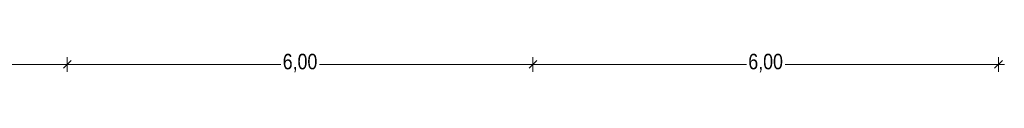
# Model space of a CAD drawing. Header units: millimetres. Extents: x 52659 to 1698020, y -10054 to 104697.
# Tile 215 of 256: x 208310 to 220998, y 3006 to 3321. Entities that reach past the tile are written whole.
import ezdxf

# ---------------------------------------------------------------- set-up
doc = ezdxf.new("R2010")
doc.units = ezdxf.units.MM
doc.header["$MEASUREMENT"] = 0
doc.layers.add('05-02 Cotation 200ème 100ème.Cotations', color=7, linetype='Continuous')
doc.styles.add('STYLE_GENERE_3', font='ARIALN.TTF')
doc.dimstyles.new('STYLE_GENERE__3', dxfattribs={"dimtxt": 200, "dimasz": 95, "dimexe": 0.18, "dimexo": 0.0625, "dimgap": 0, "dimtad": 0, "dimtih": 1, "dimtoh": 1, "dimlfac": 0.001, "dimzin": 0, "dimdsep": 46, "dimtxsty": 'STYLE_GENERE_3', "dimblk": 'ARROWHEAD_6', "dimblk1": 'ARROWHEAD_6', "dimblk2": 'ARROWHEAD_6', "dimcen": 0.09, "dimclrd": 7, "dimclre": 7, "dimclrt": 7, "dimazin": 0, "dimtfac": 1, "dimtdec": 4, "dimtmove": 0, "dimatfit": 3, "dimfxl": 1, "dimtolj": 1, "dimtzin": 0, "dimarcsym": 0})

# ---------------------------------------------------------------- blocks, each defined once
blk = doc.blocks.new('*D783', base_point=(131933, 5158))
at = {"layer": '05-02 Cotation 200ème 100ème.Cotations', "color": 7, "linetype": 'Continuous', "lineweight": 25, "transparency": 16777216}
for p, q in [((202923, 3208), (202823, 3108)), ((208973, 3208), (208873, 3108))]:
    blk.add_line(p, q, dxfattribs=at)
at = {"layer": '05-02 Cotation 200ème 100ème.Cotations', "color": 7, "linetype": 'Continuous', "lineweight": 13, "transparency": 16777216}
for p, q in [((202873, 3064), (202873, 3252)), ((208923, 3064), (208923, 3252)), ((202873, 3158), (205649, 3158)), ((206147, 3158), (208923, 3158))]:
    blk.add_line(p, q, dxfattribs=at)
at = {"layer": '05-02 Cotation 200ème 100ème.Cotations', "color": 7, "lineweight": 9, "transparency": 16777216, "insert": (205674, 3058), "char_height": 200, "attachment_point": 7, "style": 'STYLE_GENERE_3'}
blk.add_mtext('\\A1;6,05', dxfattribs=at)
blk = doc.blocks.new('ARROWHEAD_6')
at = {"color": 0, "linetype": 'Continuous', "lineweight": 0}
for p, q in [((0, 0), (-1, 0)), ((-0.5, -0.5), (0.5, 0.5))]:
    blk.add_line(p, q, dxfattribs=at)
blk = doc.blocks.new('*D784', base_point=(131933, 5158))
at = {"layer": '05-02 Cotation 200ème 100ème.Cotations', "color": 7, "linetype": 'Continuous', "lineweight": 25, "transparency": 16777216}
for p, q in [((208973, 3208), (208873, 3108)), ((214973, 3208), (214873, 3108))]:
    blk.add_line(p, q, dxfattribs=at)
at = {"layer": '05-02 Cotation 200ème 100ème.Cotations', "color": 7, "linetype": 'Continuous', "lineweight": 13, "transparency": 16777216}
for p, q in [((208923, 3064), (208923, 3252)), ((214923, 3064), (214923, 3252)), ((208923, 3158), (211674, 3158)), ((212172, 3158), (214923, 3158))]:
    blk.add_line(p, q, dxfattribs=at)
at = {"layer": '05-02 Cotation 200ème 100ème.Cotations', "color": 7, "lineweight": 9, "transparency": 16777216, "insert": (211699, 3058), "char_height": 200, "attachment_point": 7, "style": 'STYLE_GENERE_3'}
blk.add_mtext('\\A1;6,00', dxfattribs=at)
blk = doc.blocks.new('*D785', base_point=(131933, 5158))
at = {"layer": '05-02 Cotation 200ème 100ème.Cotations', "color": 7, "linetype": 'Continuous', "lineweight": 25, "transparency": 16777216}
for p, q in [((214973, 3208), (214873, 3108)), ((220873, 3108), (220973, 3208))]:
    blk.add_line(p, q, dxfattribs=at)
at = {"layer": '05-02 Cotation 200ème 100ème.Cotations', "color": 7, "linetype": 'Continuous', "lineweight": 13, "transparency": 16777216}
for p, q in [((214923, 3064), (214923, 3252)), ((220923, 3064), (220923, 3252)), ((214923, 3158), (217674, 3158)), ((218172, 3158), (220923, 3158)), ((220923, 3158), (220998, 3158))]:
    blk.add_line(p, q, dxfattribs=at)
at = {"layer": '05-02 Cotation 200ème 100ème.Cotations', "color": 7, "lineweight": 9, "transparency": 16777216, "insert": (217699, 3058), "char_height": 200, "attachment_point": 7, "style": 'STYLE_GENERE_3'}
blk.add_mtext('\\A1;6,00', dxfattribs=at)

msp = doc.modelspace()

# ---------------------------------------------------------------- dimensions: what is measured, and where the dimension line sits
at = {"layer": '05-02 Cotation 200ème 100ème.Cotations', "color": 7, "linetype": 'Continuous', "lineweight": 13}
for base, p1, p2, picture, middle in [((208922.668, 3158.072), (202872.668, 3158.072), (208922.668, 3158.072), '*D783', (205933.432, 3158.072)), ((214922.668, 3158.072), (208922.668, 3158.072), (214922.668, 3158.072), '*D784', (211958.432, 3158.072)), ((220922.668, 3158.072), (214922.668, 3158.072), (220922.668, 3158.072), '*D785', (217958.432, 3158.072))]:
    dim = msp.add_linear_dim(base=base, p1=p1, p2=p2, dimstyle='STYLE_GENERE__3', dxfattribs=at)
    dim.commit()
    dim.dimension.update_dxf_attribs({"geometry": picture, "text_midpoint": middle, "dimtype": 160})

doc.saveas('drawing.dxf')
